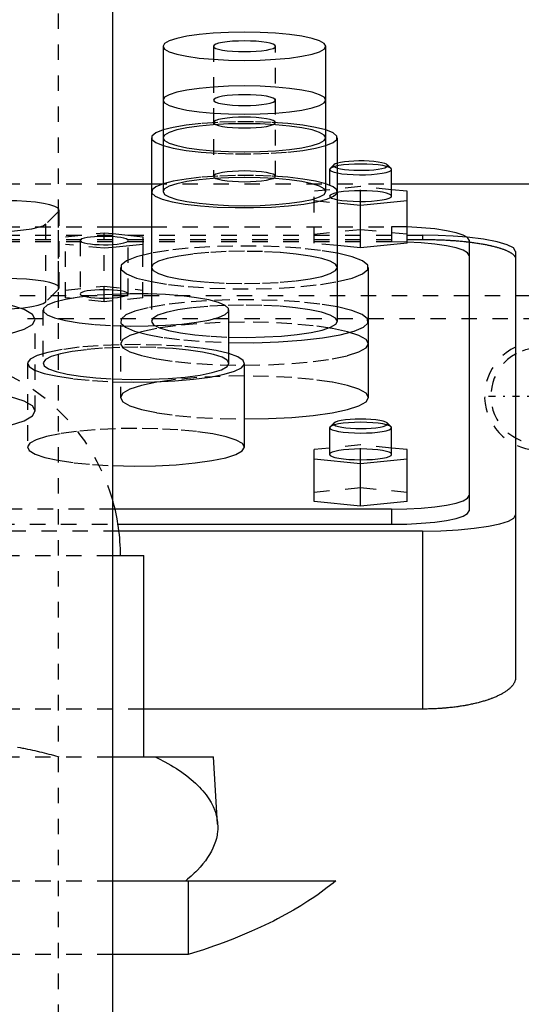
# Model space of a CAD drawing. Extents: x -125 to 125, y -82 to 428.
# Tile 8 of 11: x 6 to 39, y 266 to 329. Entities that reach past the tile are written whole.
import ezdxf

# ---------------------------------------------------------------- set-up
doc = ezdxf.new("R2010")
doc.units = 0
doc.linetypes.add('CENTER', pattern=[1.5, 0.45, -0.5, 0.05, -0.5])
doc.linetypes.add('DASHED', pattern=[2, 1, -1])
for name, color, linetype in [('AM_0', 7, 'CONTINUOUS'), ('AM_3', 7, 'DASHED'), ('AM_7', 7, 'CENTER')]:
    doc.layers.add(name, color=color, linetype=linetype)

msp = doc.modelspace()

# ---------------------------------------------------------------- linework, layer by layer
at = {"layer": 'AM_0', "color": 7, "linetype": 'CONTINUOUS'}
for p, q in [((12.5, 222.5), (12.5, 345.5)), ((15.75, 327.383), (15.75, 318.001)), ((26.25, 318.001), (26.25, 327.383)), ((15, 321.474), (15, 311.384)), ((27, 309.63), (27, 321.474)), ((30.469, 319.493), (30.223, 319.732)), ((30.5, 319.432), (30.469, 319.493)), ((30.5, 317.709), (30.5, 319.432)), ((12.5, 318.5), (15, 318.5)), ((30.5, 318.5), (50, 318.5)), ((31.5, 318.019), (30.5, 318.119)), ((31.5, 314.66), (31.5, 318.019)), ((27, 317.267), (28.5, 317.117)), ((28.5, 317.117), (31.5, 317.417)), ((28.5, 314.359), (28.5, 317.117)), ((12.5, 315.733), (15, 315.733)), ((12.5, 315.285), (14.45, 315.089)), ((14.45, 315.089), (14.45, 313.901)), ((35.5, 314.865), (35.5, 297.383)), ((14.45, 314.588), (12.5, 314.393)), ((28.5, 314.359), (27, 314.51)), ((31.5, 314.66), (28.5, 314.359)), ((38.5, 314.14), (38.5, 286.634)), ((13, 313.103), (13, 311.384)), ((29, 304.706), (29, 313.103)), ((20, 306.91), (20, 310.357)), ((21, 301.494), (21, 306.91)), ((26.531, 302.817), (26.5, 302.756)), ((26.5, 302.756), (26.5, 301.032)), ((26.777, 303.056), (26.531, 302.817)), ((30.469, 302.817), (30.223, 303.056)), ((30.5, 301.032), (30.5, 302.756)), ((26.5, 301.443), (25.5, 301.342)), ((31.5, 301.342), (30.5, 301.443)), ((25.5, 297.99), (25.5, 301.342)), ((25.5, 300.741), (28.5, 300.44)), ((28.5, 300.44), (31.5, 300.741)), ((31.5, 297.99), (31.5, 301.342)), ((28.5, 297.689), (28.5, 300.44)), ((28.5, 297.689), (25.5, 297.99)), ((31.5, 297.99), (28.5, 297.689)), ((30.5, 297.5), (12.649, 297.5)), ((30.5, 297.5), (30.5, 296.515)), ((12.843, 296.515), (30.5, 296.515)), ((32.5, 296.081), (12.903, 296.081)), ((32.5, 296.081), (32.5, 284.586)), ((12.514, 294.5), (14.5, 294.5)), ((14.5, 281.5), (14.5, 294.5)), ((32.5, 284.586), (14.5, 284.586)), ((12.513, 281.5), (19, 281.5)), ((19.272, 277.154), (19, 281.5)), ((12.5, 273.5), (26.891, 273.5)), ((17.375, 273.5), (17.375, 268.733)), ((17.375, 268.733), (12.5, 268.733))]:
    msp.add_line(p, q, dxfattribs=at)
for points in [[(15.75, 327.383), (15.851, 327.205), (16.15, 327.034), (16.635, 326.876), (17.288, 326.738), (18.083, 326.625), (18.991, 326.541), (19.976, 326.489), (21, 326.471), (22.024, 326.489), (23.009, 326.541), (23.917, 326.625), (24.712, 326.738), (25.365, 326.876), (25.85, 327.034), (26.149, 327.205), (26.25, 327.383), (26.149, 327.561), (25.85, 327.732), (25.365, 327.889), (24.712, 328.028), (23.917, 328.141), (23.009, 328.225), (22.024, 328.277), (21, 328.295), (19.976, 328.277), (18.991, 328.225), (18.083, 328.141), (17.288, 328.028), (16.635, 327.889), (16.15, 327.732), (15.851, 327.561)], [(19, 327.383), (19.038, 327.315), (19.152, 327.25), (19.337, 327.19), (19.586, 327.137), (19.889, 327.094), (20.235, 327.062), (20.61, 327.042), (21, 327.036), (21.39, 327.042), (21.765, 327.062), (22.111, 327.094), (22.414, 327.137), (22.663, 327.19), (22.848, 327.25), (22.962, 327.315), (23, 327.383), (22.962, 327.451), (22.848, 327.516), (22.663, 327.576), (22.414, 327.628), (22.111, 327.672), (21.765, 327.704), (21.39, 327.723), (21, 327.73), (20.61, 327.723), (20.235, 327.704), (19.889, 327.672), (19.586, 327.628), (19.337, 327.576), (19.152, 327.516), (19.038, 327.451)], [(15.75, 323.91), (15.851, 323.732), (16.15, 323.561), (16.635, 323.403), (17.288, 323.265), (18.083, 323.152), (18.991, 323.068), (19.976, 323.016), (21, 322.998), (22.024, 323.016), (23.009, 323.068), (23.917, 323.152), (24.712, 323.265), (25.365, 323.403), (25.85, 323.561), (26.149, 323.732), (26.25, 323.91), (26.149, 324.088), (25.85, 324.259), (25.365, 324.416), (24.712, 324.555), (23.917, 324.668), (23.009, 324.752), (22.024, 324.804), (21, 324.822), (19.976, 324.804), (18.991, 324.752), (18.083, 324.668), (17.288, 324.555), (16.635, 324.416), (16.15, 324.259), (15.851, 324.088)], [(19, 323.91), (19.038, 323.842), (19.152, 323.777), (19.337, 323.717), (19.586, 323.664), (19.889, 323.621), (20.235, 323.589), (20.61, 323.569), (21, 323.563), (21.39, 323.569), (21.765, 323.589), (22.111, 323.621), (22.414, 323.664), (22.663, 323.717), (22.848, 323.777), (22.962, 323.842), (23, 323.91), (22.962, 323.978), (22.848, 324.043), (22.663, 324.103), (22.414, 324.155), (22.111, 324.199), (21.765, 324.231), (21.39, 324.251), (21, 324.257), (20.61, 324.251), (20.235, 324.231), (19.889, 324.199), (19.586, 324.155), (19.337, 324.103), (19.152, 324.043), (19.038, 323.978)]]:
    msp.add_lwpolyline(points, close=True, dxfattribs=at)
for points in [[(15.747, 321.978), (15.273, 321.785), (15.031, 321.579), (15.031, 321.369), (15.273, 321.163), (15.747, 320.97)], [(26.253, 320.97), (26.727, 321.163), (26.969, 321.369), (26.969, 321.579), (26.727, 321.785), (26.253, 321.978)], [(26.999, 319.522), (27.199, 319.475), (27.447, 319.436), (27.734, 319.405), (28.05, 319.385), (28.382, 319.375), (28.718, 319.377), (29.047, 319.39), (29.355, 319.413), (29.632, 319.447), (29.867, 319.489), (30.051, 319.538), (30.177, 319.592), (30.242, 319.649), (30.242, 319.708), (30.177, 319.765), (30.051, 319.819), (29.867, 319.868), (29.632, 319.91), (29.355, 319.944), (29.047, 319.967), (28.718, 319.98), (28.382, 319.982), (28.049, 319.972), (27.734, 319.952), (27.447, 319.921), (27.198, 319.882), (26.998, 319.834)], [(26.998, 319.203), (27.294, 319.155), (27.637, 319.119), (28.016, 319.095), (28.415, 319.085), (28.817, 319.089), (29.206, 319.107), (29.567, 319.138), (29.884, 319.181), (30.145, 319.235), (30.34, 319.296), (30.459, 319.363), (30.5, 319.432)], [(15.747, 318.505), (15.28, 318.316), (15.036, 318.115), (15.023, 317.909), (15.244, 317.707), (15.688, 317.516), (16.34, 317.345), (17.173, 317.199), (18.155, 317.084), (19.247, 317.005), (20.408, 316.964), (21.592, 316.964), (22.753, 317.005), (23.845, 317.084), (24.827, 317.199), (25.66, 317.345), (26.312, 317.516), (26.756, 317.707), (26.977, 317.909), (26.964, 318.115), (26.72, 318.316), (26.253, 318.505)], [(15.75, 318.001), (15.851, 317.823), (16.15, 317.652), (16.635, 317.495), (17.288, 317.356), (18.083, 317.243), (18.991, 317.159), (19.976, 317.107), (21, 317.089), (22.024, 317.107), (23.009, 317.159), (23.917, 317.243), (24.712, 317.356), (25.365, 317.495), (25.85, 317.652), (26.149, 317.823), (26.25, 318.001)], [(26.998, 317.479), (27.294, 317.432), (27.637, 317.395), (28.016, 317.372), (28.415, 317.362), (28.817, 317.366), (29.206, 317.384), (29.567, 317.415), (29.884, 317.458), (30.145, 317.511), (30.34, 317.572), (30.459, 317.639), (30.5, 317.709)], [(35.5, 314.865), (35.405, 315.034), (35.122, 315.196), (34.663, 315.346), (34.046, 315.477), (33.293, 315.585), (32.433, 315.666), (31.5, 315.716)], [(12.501, 314.587), (12.779, 314.611), (13.024, 314.645), (13.226, 314.686), (13.376, 314.733), (13.469, 314.785), (13.5, 314.839), (13.469, 314.892), (13.376, 314.944), (13.226, 314.992), (13.024, 315.033), (12.779, 315.066), (12.501, 315.09)], [(38.5, 314.14), (38.363, 314.362), (37.959, 314.573), (37.305, 314.764), (36.432, 314.927), (35.38, 315.054)], [(15, 314.022), (14.043, 313.789), (13.382, 313.527), (13.043, 313.247), (13.042, 312.961), (13.379, 312.681), (14.039, 312.419), (14.994, 312.186)], [(27.006, 312.186), (27.961, 312.418), (28.621, 312.68), (28.958, 312.96), (28.958, 313.246), (28.621, 313.526), (27.961, 313.788), (27.006, 314.021)], [(12.498, 309.348), (13.634, 309.317), (14.784, 309.324), (15.904, 309.369), (16.955, 309.45), (17.897, 309.565), (18.696, 309.708), (19.322, 309.876), (19.753, 310.061), (19.972, 310.257), (19.972, 310.457), (19.753, 310.653), (19.322, 310.838), (18.696, 311.006), (17.897, 311.149), (16.955, 311.264), (15.904, 311.345), (14.784, 311.39), (13.634, 311.397), (12.498, 311.366)], [(19.999, 308.252), (21.608, 308.245), (23.193, 308.294), (24.689, 308.398), (26.036, 308.551), (27.178, 308.748), (28.071, 308.98), (28.677, 309.239), (28.972, 309.514), (28.944, 309.794), (28.595, 310.067), (27.938, 310.322), (27, 310.549)], [(19.999, 308.603), (21.153, 308.589), (22.302, 308.613), (23.402, 308.675), (24.413, 308.773), (25.297, 308.903), (26.021, 309.06), (26.558, 309.238), (26.888, 309.43), (27, 309.63)], [(12.499, 305.723), (13.845, 305.695), (15.197, 305.713), (16.504, 305.775), (17.718, 305.88), (18.791, 306.024), (19.685, 306.201), (20.366, 306.405), (20.808, 306.627), (20.994, 306.86), (20.918, 307.096), (20.583, 307.324), (20, 307.536)], [(12.498, 305.901), (13.698, 305.87), (14.91, 305.88), (16.085, 305.933), (17.175, 306.026), (18.135, 306.155), (18.925, 306.315), (19.514, 306.499), (19.877, 306.701), (20, 306.91)], [(21, 303.317), (22.561, 303.344), (24.061, 303.423), (25.445, 303.551), (26.657, 303.724), (27.652, 303.935), (28.391, 304.175), (28.846, 304.435), (29, 304.706)], [(26.777, 303.056), (26.75, 302.996), (26.79, 302.937), (26.895, 302.881), (27.061, 302.829), (27.282, 302.784), (27.549, 302.747), (27.853, 302.72), (28.181, 302.703), (28.521, 302.698), (28.861, 302.705), (29.187, 302.722), (29.487, 302.751), (29.749, 302.789), (29.963, 302.835), (30.122, 302.888), (30.219, 302.945), (30.25, 303.004), (30.215, 303.063), (30.114, 303.12), (29.951, 303.172), (29.734, 303.217), (29.469, 303.255), (29.167, 303.283), (28.84, 303.3), (28.5, 303.306)], [(28.5, 303.306), (28.154, 303.3), (27.821, 303.282), (27.516, 303.253), (27.249, 303.214), (27.032, 303.167), (26.872, 303.114), (26.777, 303.056)], [(26.5, 302.756), (26.538, 302.688), (26.651, 302.624), (26.833, 302.564), (27.079, 302.511), (27.38, 302.468), (27.722, 302.436), (28.094, 302.416), (28.482, 302.408), (28.87, 302.414), (29.245, 302.433), (29.591, 302.465), (29.895, 302.507), (30.147, 302.559), (30.335, 302.618), (30.455, 302.682), (30.5, 302.75), (30.469, 302.817)], [(12.499, 300.307), (13.877, 300.279), (15.26, 300.298), (16.593, 300.365), (17.825, 300.476), (18.906, 300.627), (19.795, 300.812), (20.455, 301.024), (20.862, 301.254), (21, 301.494)], [(26.5, 301.032), (26.538, 300.965), (26.652, 300.899), (26.837, 300.839), (27.086, 300.787), (27.389, 300.744), (27.735, 300.711), (28.11, 300.692), (28.5, 300.685), (28.89, 300.692), (29.265, 300.711), (29.611, 300.744), (29.914, 300.787), (30.163, 300.839), (30.348, 300.899), (30.462, 300.965), (30.5, 301.032)], [(30.5, 297.5), (31.475, 297.517), (32.413, 297.566), (33.278, 297.646), (34.036, 297.754), (34.657, 297.886), (35.119, 298.036), (35.404, 298.199), (35.5, 298.368)], [(30.5, 296.515), (31.475, 296.532), (32.413, 296.581), (33.278, 296.662), (34.036, 296.769), (34.657, 296.901), (35.119, 297.051), (35.404, 297.214), (35.5, 297.383)], [(32.5, 296.081), (33.671, 296.101), (34.796, 296.16), (35.833, 296.257), (36.743, 296.386), (37.489, 296.544), (38.043, 296.724), (38.385, 296.92), (38.5, 297.123)]]:
    msp.add_lwpolyline(points, dxfattribs=at)
for points in [[(38.5, 286.634, 0), (38.5, 286.62, 0), (38.499, 286.592, 0), (38.496, 286.563, 0), (38.495, 286.549, 0), (38.493, 286.535, 0), (38.488, 286.506, 0), (38.482, 286.478, 0), (38.475, 286.449, 0), (38.467, 286.42, 0), (38.457, 286.391, 0), (38.452, 286.377, 0), (38.446, 286.362, 0), (38.434, 286.333, 0), (38.42, 286.304, 0), (38.405, 286.275, 0), (38.389, 286.246, 0), (38.372, 286.217, 0), (38.363, 286.203, 0), (38.354, 286.188, 0), (38.334, 286.159, 0), (38.313, 286.13, 0), (38.301, 286.116, 0), (38.29, 286.101, 0), (38.266, 286.073, 0), (38.241, 286.044, 0), (38.228, 286.03, 0), (38.215, 286.015, 0), (38.188, 285.987, 0), (38.159, 285.958, 0), (38.129, 285.93, 0), (38.098, 285.902, 0), (38.065, 285.874, 0), (38.048, 285.86, 0), (38.032, 285.846, 0), (37.997, 285.818, 0), (37.961, 285.791, 0), (37.923, 285.764, 0), (37.885, 285.736, 0), (37.845, 285.709, 0), (37.825, 285.696, 0), (37.805, 285.683, 0), (37.763, 285.656, 0), (37.72, 285.63, 0), (37.676, 285.604, 0), (37.631, 285.578, 0), (37.584, 285.552, 0), (37.561, 285.54, 0), (37.537, 285.527, 0), (37.489, 285.502, 0), (37.44, 285.477, 0), (37.39, 285.453, 0), (37.339, 285.429, 0), (37.287, 285.405, 0), (37.261, 285.393, 0), (37.234, 285.381, 0), (37.181, 285.358, 0), (37.126, 285.335, 0), (37.071, 285.313, 0), (37.015, 285.291, 0), (36.959, 285.269, 0), (36.93, 285.258, 0), (36.902, 285.247, 0), (36.844, 285.226, 0), (36.785, 285.205, 0), (36.756, 285.195, 0), (36.726, 285.185, 0), (36.666, 285.165, 0), (36.605, 285.145, 0), (36.574, 285.135, 0), (36.543, 285.125, 0), (36.479, 285.106, 0), (36.415, 285.086, 0), (36.349, 285.067, 0), (36.283, 285.048, 0), (36.215, 285.03, 0), (36.181, 285.021, 0), (36.147, 285.012, 0), (36.077, 284.994, 0), (36.007, 284.976, 0), (35.935, 284.958, 0), (35.863, 284.941, 0), (35.79, 284.925, 0), (35.753, 284.916, 0), (35.716, 284.908, 0), (35.641, 284.892, 0), (35.565, 284.876, 0), (35.488, 284.861, 0), (35.411, 284.846, 0), (35.333, 284.831, 0), (35.294, 284.824, 0), (35.254, 284.817, 0), (35.175, 284.803, 0), (35.094, 284.79, 0), (35.014, 284.776, 0), (34.932, 284.764, 0), (34.851, 284.752, 0), (34.809, 284.746, 0), (34.768, 284.74, 0), (34.685, 284.728, 0), (34.602, 284.717, 0), (34.518, 284.707, 0), (34.434, 284.697, 0), (34.349, 284.687, 0), (34.306, 284.682, 0), (34.264, 284.678, 0), (34.178, 284.669, 0), (34.093, 284.66, 0), (34.05, 284.656, 0), (34.007, 284.653, 0), (33.921, 284.645, 0), (33.834, 284.638, 0), (33.791, 284.635, 0), (33.748, 284.631, 0), (33.661, 284.625, 0), (33.575, 284.62, 0), (33.488, 284.614, 0), (33.401, 284.61, 0), (33.315, 284.605, 0), (33.271, 284.603, 0), (33.228, 284.601, 0), (33.142, 284.598, 0), (33.055, 284.595, 0), (32.969, 284.593, 0), (32.883, 284.59, 0), (32.797, 284.589, 0), (32.755, 284.588, 0), (32.712, 284.587, 0), (32.627, 284.587, 0), (32.542, 284.586, 0), (32.5, 284.586, 0)], [(19.272, 277.154, 0), (19.276, 277.053, 0), (19.275, 276.85, 0), (19.26, 276.646, 0), (19.247, 276.543, 0), (19.231, 276.44, 0), (19.187, 276.234, 0), (19.129, 276.027, 0), (19.057, 275.819, 0), (18.97, 275.612, 0), (18.868, 275.404, 0), (18.812, 275.301, 0), (18.752, 275.198, 0), (18.622, 274.992, 0), (18.478, 274.787, 0), (18.32, 274.583, 0), (18.148, 274.381, 0), (17.963, 274.181, 0), (17.865, 274.082, 0), (17.764, 273.984, 0), (17.553, 273.788, 0), (17.33, 273.595, 0), (17.213, 273.5, 0)], [(26.891, 273.5, 0), (26.716, 273.351, 0), (26.347, 273.054, 0), (25.954, 272.758, 0), (25.75, 272.61, 0), (25.539, 272.463, 0), (25.101, 272.17, 0), (24.642, 271.88, 0), (24.16, 271.594, 0), (23.658, 271.312, 0), (23.136, 271.035, 0), (22.868, 270.898, 0), (22.594, 270.762, 0), (22.035, 270.496, 0), (21.457, 270.236, 0), (20.864, 269.983, 0), (20.256, 269.737, 0), (19.635, 269.499, 0), (19.319, 269.384, 0), (19.001, 269.27, 0), (18.357, 269.048, 0), (17.704, 268.836, 0), (17.375, 268.733, 0)]]:
    msp.add_polyline3d(points, dxfattribs=at)
for centre, radius, start, end in [((40, 304.8), 3.5, 114.5965, 115.37693), ((40, 304.8), 3.1, 117.68195, 118.93853), ((0, 294.5), 13, 0, 15.94237)]:
    msp.add_arc(centre, radius, start, end, dxfattribs=at)
at = {"layer": 'AM_3', "color": 6, "linetype": 'DASHED'}
for p, q in [((9, -59.5), (9, 360.5)), ((19, 327.383), (19, 318.986)), ((23, 318.986), (23, 327.383)), ((26.5, 319.432), (26.5, 317.709)), ((26.777, 319.732), (26.531, 319.493)), ((-12.5, 318.5), (12.5, 318.5)), ((15, 318.5), (30.5, 318.5)), ((28.5, 318.32), (25.5, 318.019)), ((25.5, 314.66), (25.5, 318.019)), ((28.5, 317.117), (28.5, 318.32)), ((30.5, 318.119), (28.5, 318.32)), ((25.5, 317.417), (27, 317.267)), ((8.996, 316.711), (8.185, 315.912)), ((8.996, 311.689), (8.996, 316.711)), ((9.048, 311.791), (9.048, 316.814)), ((-30.5, 315.733), (12.5, 315.733)), ((8.185, 310.89), (8.185, 315.912)), ((15, 315.733), (30.5, 315.733)), ((25.5, 315.262), (28.5, 315.563)), ((28.5, 315.563), (31.5, 315.262)), ((31.5, 315.716), (30.5, 315.733)), ((30.5, 315.733), (30.5, 314.748)), ((-32.5, 315.182), (32.5, 315.182)), ((-32.5, 314.91), (32.5, 314.91)), ((30.5, 314.748), (-30.5, 314.748)), ((9.45, 315.089), (11.95, 315.34)), ((9.45, 311.141), (9.45, 315.089)), ((10.4, 314.839), (10.4, 311.392)), ((11.95, 315.34), (12.5, 315.285)), ((11.95, 310.891), (11.95, 315.34)), ((13.5, 311.392), (13.5, 314.839)), ((32.5, 315.182), (32.5, 314.91)), ((11.95, 314.337), (9.45, 314.588)), ((12.5, 314.393), (11.95, 314.337)), ((27, 314.51), (25.5, 314.66)), ((14.45, 311.141), (14.45, 313.901)), ((8.996, 311.689), (8.185, 310.89)), ((9.45, 311.642), (11.95, 311.893)), ((11.95, 311.893), (14.45, 311.642)), ((-47.497, 311.3), (47.497, 311.3)), ((11.95, 310.891), (9.45, 311.141)), ((14.45, 311.141), (11.95, 310.891)), ((13, 311.384), (13, 304.706)), ((15, 311.384), (15, 309.63)), ((8, 310.357), (8, 306.91)), ((-43, 309.8), (44, 309.8)), ((7.5, 303.838), (7.5, 309.747)), ((7, 306.91), (7, 301.494)), ((28.5, 301.643), (26.5, 301.443)), ((28.5, 300.44), (28.5, 301.643)), ((30.5, 301.443), (28.5, 301.643)), ((25.5, 298.591), (28.5, 298.892)), ((28.5, 298.892), (31.5, 298.591)), ((12.649, 297.5), (-12.649, 297.5)), ((-12.843, 296.515), (12.843, 296.515)), ((12.903, 296.081), (-12.903, 296.081)), ((-12.514, 294.5), (12.514, 294.5)), ((14.5, 284.586), (-14.5, 284.586)), ((-12.513, 281.5), (12.513, 281.5)), ((-12.5, 273.5), (12.5, 273.5)), ((12.5, 268.733), (-12.5, 268.733))]:
    msp.add_line(p, q, dxfattribs=at)
for points in [[(26.253, 321.978), (25.596, 322.144), (24.766, 322.285), (23.796, 322.396), (22.72, 322.472), (21.581, 322.511), (20.419, 322.511), (19.28, 322.472), (18.204, 322.396), (17.234, 322.285), (16.404, 322.144), (15.747, 321.978)], [(15.747, 320.97), (16.404, 320.804), (17.234, 320.663), (18.204, 320.552), (19.28, 320.476), (20.419, 320.437), (21.581, 320.437), (22.72, 320.476), (23.796, 320.552), (24.766, 320.663), (25.596, 320.804), (26.253, 320.97)], [(26.998, 319.834), (26.861, 319.785), (26.777, 319.732)], [(28.5, 319.78), (28.11, 319.773), (27.735, 319.753), (27.389, 319.721), (27.086, 319.678), (26.837, 319.625), (26.652, 319.565), (26.538, 319.5), (26.5, 319.432)], [(26.5, 319.432), (26.532, 319.37), (26.629, 319.31), (26.786, 319.253), (26.998, 319.203)], [(26.777, 319.732), (26.75, 319.678), (26.779, 319.624), (26.862, 319.571), (26.999, 319.522)], [(30.469, 319.493), (30.36, 319.56), (30.178, 319.621), (29.93, 319.675), (29.625, 319.719), (29.275, 319.752), (28.896, 319.773), (28.5, 319.78)], [(26.253, 318.505), (25.596, 318.671), (24.766, 318.812), (23.796, 318.923), (22.72, 318.999), (21.581, 319.038), (20.419, 319.038), (19.28, 318.999), (18.204, 318.923), (17.234, 318.812), (16.404, 318.671), (15.747, 318.505)], [(26.25, 318.001), (26.149, 318.179), (25.85, 318.35), (25.365, 318.508), (24.712, 318.646), (23.917, 318.759), (23.009, 318.843), (22.024, 318.895), (21, 318.913), (19.976, 318.895), (18.991, 318.843), (18.083, 318.759), (17.288, 318.646), (16.635, 318.508), (16.15, 318.35), (15.851, 318.179), (15.75, 318.001)], [(28.5, 318.056), (28.11, 318.049), (27.735, 318.03), (27.389, 317.998), (27.086, 317.954), (26.837, 317.902), (26.652, 317.842), (26.538, 317.777), (26.5, 317.709)], [(30.5, 317.709), (30.462, 317.777), (30.348, 317.842), (30.163, 317.902), (29.914, 317.954), (29.611, 317.998), (29.265, 318.03), (28.89, 318.049), (28.5, 318.056)], [(8.996, 316.711), (9.047, 316.825), (8.971, 316.939), (8.77, 317.048), (8.452, 317.148), (8.029, 317.235), (7.516, 317.307), (6.934, 317.36), (6.303, 317.393), (5.648, 317.404)], [(26.5, 317.709), (26.532, 317.646), (26.629, 317.586), (26.786, 317.53), (26.998, 317.479)], [(4.837, 315.425), (5.511, 315.436), (6.158, 315.471), (6.752, 315.527), (7.271, 315.603), (7.693, 315.695), (8.002, 315.799), (8.185, 315.912)], [(12.501, 315.09), (12.212, 315.104), (11.913, 315.108), (11.616, 315.102), (11.332, 315.085), (11.07, 315.06), (10.841, 315.027), (10.654, 314.986), (10.515, 314.94), (10.429, 314.89), (10.4, 314.839)], [(10.4, 314.839), (10.429, 314.787), (10.515, 314.737), (10.654, 314.691), (10.841, 314.651), (11.07, 314.617), (11.332, 314.592), (11.616, 314.576), (11.913, 314.57), (12.212, 314.573), (12.501, 314.587)], [(35.5, 313.88), (35.404, 314.049), (35.119, 314.212), (34.657, 314.362), (34.036, 314.494), (33.278, 314.602), (32.413, 314.682), (31.475, 314.732), (30.5, 314.748)], [(35.38, 315.054), (34.466, 315.125), (33.497, 315.168), (32.5, 315.182)], [(27.006, 314.021), (25.909, 314.2), (24.638, 314.34), (23.237, 314.437), (21.758, 314.486), (20.251, 314.486), (18.771, 314.437), (17.371, 314.341), (16.098, 314.201), (15, 314.022)], [(8.996, 311.689), (9.047, 311.803), (8.971, 311.916), (8.77, 312.025), (8.452, 312.125), (8.029, 312.213), (7.516, 312.285), (6.934, 312.338), (6.303, 312.371), (5.648, 312.382)], [(14.994, 312.186), (16.092, 312.006), (17.364, 311.866), (18.766, 311.769), (20.246, 311.72), (21.754, 311.72), (23.234, 311.769), (24.636, 311.866), (25.908, 312.006), (27.006, 312.186)], [(12.498, 311.366), (11.359, 311.293), (10.329, 311.181), (9.448, 311.036), (8.754, 310.863), (8.275, 310.669), (8.031, 310.462), (8.031, 310.252), (8.275, 310.045), (8.754, 309.851), (9.448, 309.678), (10.329, 309.533), (11.359, 309.421), (12.498, 309.348)], [(27, 310.549), (25.872, 310.732), (24.563, 310.874), (23.122, 310.97), (21.601, 311.015), (20.058, 311.01), (18.55, 310.953), (17.134, 310.846), (15.861, 310.695), (14.779, 310.504), (13.929, 310.28), (13.342, 310.032), (13.04, 309.769), (13.034, 309.501), (13.325, 309.238), (13.901, 308.99), (14.742, 308.765), (15.815, 308.572), (17.081, 308.419), (18.494, 308.311), (19.999, 308.252)], [(4.837, 310.402), (5.511, 310.414), (6.158, 310.448), (6.752, 310.505), (7.271, 310.58), (7.693, 310.672), (8.002, 310.777), (8.185, 310.89)], [(5.899, 308.831), (6.777, 309.116), (7.317, 309.425), (7.5, 309.747), (7.317, 310.069), (6.777, 310.378), (5.899, 310.664)], [(27, 309.63), (26.883, 309.835), (26.538, 310.031), (25.976, 310.212), (25.221, 310.371), (24.302, 310.5), (23.254, 310.596), (22.119, 310.654), (20.94, 310.672), (19.763, 310.65), (18.635, 310.588), (17.598, 310.488), (16.694, 310.356), (15.958, 310.195), (15.417, 310.012), (15.094, 309.814), (15.001, 309.609), (15.141, 309.405), (15.51, 309.21), (16.092, 309.031), (16.865, 308.875), (17.799, 308.749), (18.857, 308.657), (19.999, 308.603)], [(20, 307.536), (19.175, 307.729), (18.148, 307.889), (16.959, 308.012), (15.655, 308.091), (14.286, 308.125), (12.907, 308.111), (11.569, 308.05), (10.327, 307.945), (9.228, 307.799), (8.315, 307.619), (7.623, 307.412), (7.18, 307.184), (7.003, 306.946), (7.099, 306.707), (7.463, 306.475), (8.083, 306.261), (8.933, 306.072), (9.98, 305.915), (11.185, 305.797), (12.499, 305.723)], [(20, 306.91), (19.888, 307.111), (19.555, 307.304), (19.013, 307.483), (18.284, 307.64), (17.395, 307.769), (16.378, 307.867), (15.272, 307.928), (14.118, 307.952), (12.96, 307.936), (11.841, 307.882), (10.803, 307.792), (9.885, 307.668), (9.12, 307.516), (8.539, 307.342), (8.163, 307.151), (8.005, 306.951), (8.071, 306.75), (8.36, 306.555), (8.861, 306.373), (9.554, 306.211), (10.413, 306.075), (11.407, 305.971), (12.498, 305.901)], [(29, 304.706), (28.846, 304.977), (28.391, 305.238), (27.652, 305.478), (26.657, 305.689), (25.445, 305.861), (24.061, 305.99), (22.561, 306.069), (21, 306.096), (19.439, 306.069), (17.939, 305.99), (16.555, 305.861), (15.343, 305.689), (14.348, 305.478), (13.609, 305.238), (13.154, 304.977), (13, 304.706), (13.154, 304.435), (13.609, 304.175), (14.348, 303.935), (15.343, 303.724), (16.555, 303.551), (17.939, 303.423), (19.439, 303.344), (21, 303.317)], [(5.899, 302.922), (6.777, 303.207), (7.317, 303.516), (7.5, 303.838), (7.317, 304.16), (6.777, 304.469), (5.899, 304.755)], [(21, 301.494), (20.867, 301.73), (20.472, 301.957), (19.83, 302.167), (18.967, 302.351), (17.914, 302.502), (16.712, 302.615), (15.407, 302.685), (14.048, 302.709), (12.688, 302.688), (11.377, 302.621), (10.166, 302.511), (9.102, 302.362), (8.224, 302.181), (7.566, 301.973), (7.153, 301.746), (7.001, 301.511), (7.115, 301.274), (7.492, 301.046), (8.117, 300.835), (8.966, 300.649), (10.006, 300.496), (11.199, 300.38), (12.499, 300.307)], [(28.5, 303.103), (28.104, 303.096), (27.725, 303.076), (27.375, 303.043), (27.07, 302.999), (26.822, 302.945), (26.64, 302.883), (26.531, 302.817)], [(30.469, 302.817), (30.36, 302.883), (30.178, 302.945), (29.93, 302.999), (29.625, 303.043), (29.275, 303.076), (28.896, 303.096), (28.5, 303.103)], [(30.5, 301.032), (30.462, 301.1), (30.348, 301.165), (30.163, 301.225), (29.914, 301.278), (29.611, 301.321), (29.265, 301.353), (28.89, 301.373), (28.5, 301.38), (28.11, 301.373), (27.735, 301.353), (27.389, 301.321), (27.086, 301.278), (26.837, 301.225), (26.652, 301.165), (26.538, 301.1), (26.5, 301.032)]]:
    msp.add_lwpolyline(points, dxfattribs=at)
for points in [[(15.75, 321.474), (15.851, 321.296), (16.15, 321.125), (16.635, 320.968), (17.288, 320.829), (18.083, 320.716), (18.991, 320.632), (19.976, 320.58), (21, 320.562), (22.024, 320.58), (23.009, 320.632), (23.917, 320.716), (24.712, 320.829), (25.365, 320.968), (25.85, 321.125), (26.149, 321.296), (26.25, 321.474), (26.149, 321.652), (25.85, 321.823), (25.365, 321.981), (24.712, 322.119), (23.917, 322.232), (23.009, 322.316), (22.024, 322.368), (21, 322.386), (19.976, 322.368), (18.991, 322.316), (18.083, 322.232), (17.288, 322.119), (16.635, 321.981), (16.15, 321.823), (15.851, 321.652)], [(19, 322.459), (19.038, 322.391), (19.152, 322.326), (19.337, 322.266), (19.586, 322.213), (19.889, 322.17), (20.235, 322.138), (20.61, 322.118), (21, 322.112), (21.39, 322.118), (21.765, 322.138), (22.111, 322.17), (22.414, 322.213), (22.663, 322.266), (22.848, 322.326), (22.962, 322.391), (23, 322.459), (22.962, 322.527), (22.848, 322.592), (22.663, 322.652), (22.414, 322.704), (22.111, 322.748), (21.765, 322.78), (21.39, 322.799), (21, 322.806), (20.61, 322.799), (20.235, 322.78), (19.889, 322.748), (19.586, 322.704), (19.337, 322.652), (19.152, 322.592), (19.038, 322.527)], [(19, 318.986), (19.038, 318.918), (19.152, 318.853), (19.337, 318.793), (19.586, 318.74), (19.889, 318.697), (20.235, 318.665), (20.61, 318.645), (21, 318.639), (21.39, 318.645), (21.765, 318.665), (22.111, 318.697), (22.414, 318.74), (22.663, 318.793), (22.848, 318.853), (22.962, 318.918), (23, 318.986), (22.962, 319.054), (22.848, 319.119), (22.663, 319.179), (22.414, 319.231), (22.111, 319.275), (21.765, 319.307), (21.39, 319.326), (21, 319.333), (20.61, 319.326), (20.235, 319.307), (19.889, 319.275), (19.586, 319.231), (19.337, 319.179), (19.152, 319.119), (19.038, 319.054)], [(15, 313.103), (15.115, 312.9), (15.457, 312.704), (16.011, 312.524), (16.757, 312.366), (17.667, 312.237), (18.704, 312.141), (19.829, 312.081), (21, 312.061), (22.171, 312.081), (23.296, 312.141), (24.333, 312.237), (25.243, 312.366), (25.989, 312.524), (26.543, 312.704), (26.885, 312.9), (27, 313.103), (26.885, 313.306), (26.543, 313.502), (25.989, 313.682), (25.243, 313.84), (24.333, 313.969), (23.296, 314.066), (22.171, 314.125), (21, 314.145), (19.829, 314.125), (18.704, 314.066), (17.667, 313.969), (16.757, 313.84), (16.011, 313.682), (15.457, 313.502), (15.115, 313.306)], [(13.5, 311.392), (13.47, 311.444), (13.382, 311.495), (13.239, 311.541), (13.046, 311.582), (12.811, 311.616), (12.543, 311.641), (12.252, 311.656), (11.95, 311.661), (11.648, 311.656), (11.357, 311.641), (11.089, 311.616), (10.854, 311.582), (10.661, 311.541), (10.518, 311.495), (10.43, 311.444), (10.4, 311.392), (10.43, 311.339), (10.518, 311.289), (10.661, 311.242), (10.854, 311.202), (11.089, 311.168), (11.357, 311.143), (11.648, 311.128), (11.95, 311.123), (12.252, 311.128), (12.543, 311.143), (12.811, 311.168), (13.046, 311.202), (13.239, 311.242), (13.382, 311.289), (13.47, 311.339)], [(13, 308.179), (13.154, 307.908), (13.609, 307.648), (14.348, 307.408), (15.343, 307.197), (16.555, 307.024), (17.939, 306.896), (19.439, 306.817), (21, 306.79), (22.561, 306.817), (24.061, 306.896), (25.445, 307.024), (26.657, 307.197), (27.652, 307.408), (28.391, 307.648), (28.846, 307.908), (29, 308.179), (28.846, 308.45), (28.391, 308.711), (27.652, 308.951), (26.657, 309.162), (25.445, 309.334), (24.061, 309.463), (22.561, 309.542), (21, 309.568), (19.439, 309.542), (17.939, 309.463), (16.555, 309.334), (15.343, 309.162), (14.348, 308.951), (13.609, 308.711), (13.154, 308.45)]]:
    msp.add_lwpolyline(points, close=True, dxfattribs=at)
for points in [[(32.5, 314.91, 0), (32.542, 314.91, 0), (32.626, 314.909, 0), (32.711, 314.909, 0), (32.753, 314.909, 0), (32.795, 314.908, 0), (32.881, 314.907, 0), (32.966, 314.906, 0), (33.052, 314.904, 0), (33.137, 314.903, 0), (33.223, 314.901, 0), (33.266, 314.9, 0), (33.309, 314.898, 0), (33.396, 314.896, 0), (33.482, 314.893, 0), (33.568, 314.89, 0), (33.654, 314.887, 0), (33.74, 314.883, 0), (33.783, 314.881, 0), (33.826, 314.879, 0), (33.912, 314.875, 0), (33.998, 314.87, 0), (34.041, 314.868, 0), (34.083, 314.866, 0), (34.168, 314.861, 0), (34.253, 314.855, 0), (34.296, 314.853, 0), (34.338, 314.85, 0), (34.422, 314.844, 0), (34.506, 314.838, 0), (34.59, 314.832, 0), (34.673, 314.825, 0), (34.756, 314.818, 0), (34.797, 314.815, 0), (34.838, 314.811, 0), (34.919, 314.804, 0), (35.001, 314.796, 0), (35.081, 314.789, 0), (35.161, 314.781, 0), (35.24, 314.772, 0), (35.28, 314.768, 0), (35.319, 314.764, 0), (35.397, 314.755, 0), (35.474, 314.746, 0), (35.551, 314.737, 0), (35.626, 314.727, 0), (35.701, 314.717, 0), (35.738, 314.713, 0), (35.775, 314.708, 0), (35.849, 314.697, 0), (35.921, 314.687, 0), (35.992, 314.677, 0), (36.063, 314.666, 0), (36.133, 314.655, 0), (36.167, 314.65, 0), (36.201, 314.644, 0), (36.269, 314.633, 0), (36.336, 314.621, 0), (36.401, 314.61, 0), (36.466, 314.598, 0), (36.529, 314.586, 0), (36.561, 314.58, 0), (36.592, 314.574, 0), (36.653, 314.562, 0), (36.714, 314.55, 0), (36.743, 314.544, 0), (36.773, 314.537, 0), (36.832, 314.525, 0), (36.89, 314.512, 0), (36.918, 314.505, 0), (36.947, 314.499, 0), (37.004, 314.485, 0), (37.06, 314.472, 0), (37.115, 314.458, 0), (37.17, 314.444, 0), (37.224, 314.43, 0), (37.25, 314.423, 0), (37.277, 314.415, 0), (37.329, 314.401, 0), (37.38, 314.386, 0), (37.43, 314.371, 0), (37.48, 314.356, 0), (37.528, 314.34, 0), (37.552, 314.332, 0), (37.576, 314.325, 0), (37.622, 314.309, 0), (37.668, 314.293, 0), (37.712, 314.277, 0), (37.755, 314.26, 0), (37.797, 314.244, 0), (37.818, 314.236, 0), (37.839, 314.227, 0), (37.878, 314.211, 0), (37.917, 314.194, 0), (37.955, 314.177, 0), (37.991, 314.16, 0), (38.026, 314.142, 0), (38.044, 314.134, 0), (38.06, 314.125, 0), (38.093, 314.107, 0), (38.125, 314.09, 0), (38.155, 314.072, 0), (38.184, 314.054, 0), (38.212, 314.036, 0), (38.225, 314.027, 0), (38.238, 314.018, 0), (38.264, 314, 0), (38.288, 313.982, 0), (38.299, 313.973, 0), (38.31, 313.964, 0), (38.332, 313.946, 0), (38.352, 313.928, 0), (38.361, 313.919, 0), (38.371, 313.909, 0), (38.388, 313.891, 0), (38.404, 313.873, 0), (38.419, 313.854, 0), (38.433, 313.836, 0), (38.445, 313.818, 0), (38.451, 313.808, 0), (38.456, 313.799, 0), (38.466, 313.781, 0), (38.475, 313.762, 0), (38.482, 313.744, 0), (38.488, 313.726, 0), (38.493, 313.708, 0), (38.495, 313.699, 0), (38.496, 313.689, 0), (38.499, 313.671, 0), (38.5, 313.653, 0), (38.5, 313.644, 0)], [(6.361, 282.127, 0), (6.524, 282.097, 0), (6.685, 282.066, 0), (6.766, 282.05, 0), (6.846, 282.035, 0), (7.005, 282.002, 0), (7.163, 281.97, 0), (7.32, 281.936, 0), (7.475, 281.902, 0), (7.629, 281.866, 0), (7.706, 281.849, 0), (7.782, 281.831, 0), (7.934, 281.794, 0), (8.084, 281.757, 0), (8.233, 281.719, 0), (8.38, 281.681, 0), (8.526, 281.642, 0), (8.598, 281.622, 0), (8.67, 281.602, 0), (8.813, 281.562, 0), (8.954, 281.521, 0), (9.024, 281.5, 0)], [(15.238, 281.5, 0), (15.449, 281.396, 0), (15.856, 281.183, 0), (16.244, 280.964, 0), (16.429, 280.852, 0), (16.61, 280.739, 0), (16.954, 280.508, 0), (17.275, 280.273, 0), (17.573, 280.034, 0), (17.847, 279.791, 0), (18.096, 279.544, 0), (18.212, 279.421, 0), (18.322, 279.296, 0), (18.522, 279.046, 0), (18.698, 278.795, 0), (18.849, 278.543, 0), (18.977, 278.292, 0), (19.08, 278.043, 0), (19.124, 277.918, 0), (19.162, 277.794, 0), (19.222, 277.541, 0), (19.261, 277.284, 0), (19.272, 277.154, 0)]]:
    msp.add_polyline3d(points, dxfattribs=at)
for centre, radius, start, end in [((40, 304.8), 3.5, 115.37693, 114.5965), ((40, 304.8), 3.1, 118.93853, 117.68195), ((0, 294.5), 13, 15.94237, 164.05763)]:
    msp.add_arc(centre, radius, start, end, dxfattribs=at)
at = {"layer": 'AM_7', "color": 4, "linetype": 'CENTER'}
msp.add_line((36.745, 304.8), (43.255, 304.8), dxfattribs=at)

doc.saveas('drawing.dxf')
